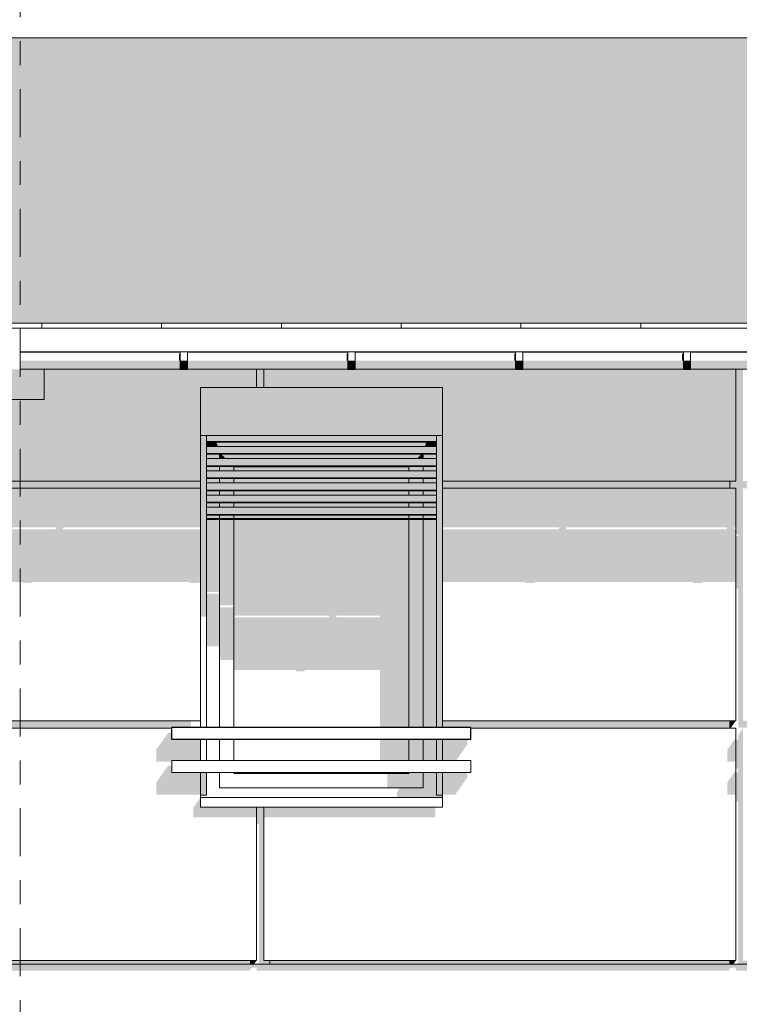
# Model space of a CAD drawing. Header units: metres. Extents: x -4 to 112, y -27 to 26.
# Tile 101 of 167: x 42.75 to 45.75, y 3.18 to 7.29. Entities that reach past the tile are written whole.
import ezdxf
from ezdxf.enums import TextEntityAlignment as Align

# ---------------------------------------------------------------- set-up
doc = ezdxf.new("R2010")
doc.units = ezdxf.units.M
doc.header["$MEASUREMENT"] = 0
doc.linetypes.add('Raster', pattern=[0.4, 0.2, -0.1, 0, -0.1])
for name, color, linetype in [('10 Wand außen', 7, 'Continuous'), ('20 Träger', 7, 'Continuous'), ('30 Dachaufbau', 7, 'Continuous'), ('30 Dachentwässerung', 7, 'Continuous'), ('40 Absturzsicherung', 7, 'Continuous'), ('50 Sanitäreinrichtung', 7, 'Continuous'), ('90 Achsraster', 7, 'Continuous'), ('94 Genehmigungsplanung Bemaßung', 7, 'Continuous')]:
    doc.layers.add(name, color=color, linetype=linetype)
doc.styles.add('ERSTELLTER_STIL_1', font='arial.ttf')
doc.styles.add('ERSTELLTER_STIL_2', font='arial.ttf')
doc.dimstyles.new('ERSTELLTER_STIL__1', dxfattribs={"dimtxt": 0.25, "dimasz": 0.19, "dimexe": 0.18, "dimexo": 0.1, "dimgap": 0, "dimtad": 1, "dimtih": 1, "dimtoh": 1, "dimzin": 0, "dimdsep": 46, "dimtxsty": 'ERSTELLTER_STIL_2', "dimblk": 'ARROWHEAD_6', "dimblk1": 'ARROWHEAD_6', "dimblk2": 'ARROWHEAD_6', "dimcen": 0.09, "dimclrd": 7, "dimclre": 7, "dimclrt": 7, "dimazin": 0, "dimtfac": 1, "dimtdec": 4, "dimtmove": 0, "dimatfit": 3, "dimfxl": 1, "dimtolj": 1, "dimtzin": 0, "dimarcsym": 0})

# ---------------------------------------------------------------- blocks, each defined once
blk = doc.blocks.new('*X3', base_point=(27236.1321, 0))
at = {"layer": '30 Dachaufbau', "linetype": 'Continuous', "lineweight": 0, "true_color": 0x000000}
blk.add_hatch(color=18, dxfattribs=at).paths.add_polyline_path([(22.8511, 7.2143), (16.8411, 7.2143), (16.8411, 6.0233), (58.6225, 6.0233), (58.6225, 7.2143), (37.6511, 7.2143), (37.6511, 7.0042), (22.8511, 7.0042)])
blk = doc.blocks.new('*X4', base_point=(27236.1321, 0))
at = {"layer": '30 Dachaufbau', "color": 7, "linetype": 'Continuous', "lineweight": 13}
for p, q in [((42.8411, 6.0035), (42.8411, 6.0233)), ((42.8411, 6.0035), (42.8411, 6.0233)), ((43.3411, 6.0035), (43.3411, 6.0233)), ((43.3411, 6.0035), (43.3411, 6.0233)), ((43.8411, 6.0035), (43.8411, 6.0233)), ((43.8411, 6.0035), (43.8411, 6.0233)), ((44.3411, 6.0035), (44.3411, 6.0233)), ((44.3411, 6.0035), (44.3411, 6.0233)), ((44.8411, 6.0035), (44.8411, 6.0233)), ((44.8411, 6.0035), (44.8411, 6.0233)), ((45.3411, 6.0035), (45.3411, 6.0233)), ((45.3411, 6.0035), (45.3411, 6.0233))]:
    blk.add_line(p, q, dxfattribs=at)
blk = doc.blocks.new('Standard-Rastermarker[8]_1', base_point=(42.7515, 10))
at = {"layer": '90 Achsraster', "color": 14, "linetype": 'Raster', "lineweight": 18, "true_color": 0xa80000}
blk.add_line((42.7515, 9), (42.7515, -1), dxfattribs=at)
at = {"layer": '90 Achsraster', "color": 14, "lineweight": 18, "true_color": 0xa80000, "style": 'ERSTELLTER_STIL_1'}
for tag, p in [('AC_MarkerText_1_0', (42.7515, 10.5)), ('AC_MarkerText_1_1', (42.7515, -2.2))]:
    blk.add_attdef(tag, text='', height=0.3, rotation=360, dxfattribs=at).set_placement(p, align=Align.TOP_CENTER)
blk = doc.blocks.new('*D38', base_point=(27236.1321, 0))
at = {"layer": '94 Genehmigungsplanung Bemaßung', "color": 7, "linetype": 'Continuous', "lineweight": 13}
for p, q in [((17.3411, 9.2531), (17.3411, 9.6281)), ((58.1625, 9.2531), (58.1625, 9.6281)), ((17.4411, 9.5406), (17.2411, 9.3406)), ((58.0625, 9.3406), (58.2625, 9.5406)), ((17.1911, 9.4406), (17.3411, 9.4406)), ((17.3411, 9.4406), (58.1625, 9.4406)), ((58.1625, 9.4406), (58.3125, 9.4406))]:
    blk.add_line(p, q, dxfattribs=at)
at = {"layer": '94 Genehmigungsplanung Bemaßung', "color": 7, "lineweight": 13, "insert": (37.3228, 9.4906), "char_height": 0.25, "attachment_point": 7, "style": 'ERSTELLTER_STIL_2'}
blk.add_mtext('\\A1;{\\pql;\\fArial|b0|i0|c0|p0;\\W1.000000;40,82}', dxfattribs=at)
blk = doc.blocks.new('ARROWHEAD_6')
at = {"color": 0, "linetype": 'Continuous', "lineweight": 0}
for p, q in [((-0.5, -0.5), (0.5, 0.5)), ((0, 0), (-1, 0))]:
    blk.add_line(p, q, dxfattribs=at)

msp = doc.modelspace()

# ---------------------------------------------------------------- hatches: boundary and pattern name
at = {"layer": '10 Wand außen', "linetype": 'Continuous', "lineweight": 0, "true_color": 0x000000}
for points in [[(43.508, 5.755), (43.503, 5.755), (43.503, 5.555), (43.508, 5.555)], [(43.7675, 5.755), (43.508, 5.755), (43.508, 5.555), (44.508, 5.555), (44.508, 5.755)], [(44.508, 5.555), (44.513, 5.555), (44.513, 5.755), (44.508, 5.755)], [(43.503, 5.555), (43.503, 4.7993), (43.528, 4.7993), (43.528, 5.019), (43.5267, 5.019), (43.528, 5.0257), (43.528, 5.555)], [(43.528, 5.5529), (44.488, 5.5529), (44.488, 5.555), (43.528, 5.555)], [(43.528, 5.5529), (43.528, 5.5429), (44.488, 5.5429), (44.488, 5.5529)], [(44.488, 4.3365), (44.513, 4.3365), (44.513, 5.555), (44.488, 5.555)], [(44.488, 5.5429), (43.528, 5.5429), (43.528, 5.5303), (44.488, 5.5303)], [(43.528, 5.5303), (43.528, 5.5277), (44.488, 5.5277), (44.488, 5.5303)], [(43.528, 5.5095), (43.5757, 5.5095), (43.5703, 5.5277), (43.528, 5.5277)], [(43.528, 5.5095), (43.528, 5.5021), (44.488, 5.5021), (44.488, 5.5095)], [(44.4456, 5.5277), (43.5703, 5.5277), (43.5757, 5.5095), (44.4402, 5.5095)], [(44.4456, 5.5277), (44.4402, 5.5095), (44.488, 5.5095), (44.488, 5.5277)], [(43.528, 5.5021), (43.528, 5.4921), (44.488, 5.4921), (44.488, 5.5021)], [(43.528, 5.4795), (44.488, 5.4795), (44.488, 5.4921), (43.528, 5.4921)], [(43.528, 5.4795), (43.528, 5.4769), (44.488, 5.4769), (44.488, 5.4795)], [(43.528, 5.4769), (43.528, 5.4587), (43.583, 5.4587), (43.583, 5.4769)], [(43.583, 5.4587), (43.6092, 5.4587), (43.5911, 5.4769), (43.583, 5.4769)], [(43.5911, 5.4769), (43.6092, 5.4587), (44.4067, 5.4587), (44.4249, 5.4769)], [(44.4249, 5.4769), (44.4067, 5.4587), (44.433, 5.4587), (44.433, 5.4769)], [(44.488, 5.4769), (44.433, 5.4769), (44.433, 5.4587), (44.488, 5.4587)], [(43.528, 5.4587), (43.528, 5.4513), (44.488, 5.4513), (44.488, 5.4587)], [(43.528, 5.4513), (43.528, 5.4413), (44.488, 5.4413), (44.488, 5.4513)], [(44.488, 5.4413), (43.528, 5.4413), (43.528, 5.4287), (44.488, 5.4287)], [(43.528, 5.4287), (43.528, 5.4262), (44.488, 5.4262), (44.488, 5.4287)], [(43.528, 5.408), (43.583, 5.408), (43.583, 5.4262), (43.528, 5.4262)], [(43.583, 5.408), (43.643, 5.408), (43.643, 5.425), (43.6418, 5.4262), (43.583, 5.4262)], [(43.6418, 5.4262), (43.643, 5.425), (44.373, 5.425), (44.3741, 5.4262)], [(44.373, 5.425), (43.643, 5.425), (43.643, 5.408), (44.373, 5.408)], [(44.373, 5.408), (44.433, 5.408), (44.433, 5.4262), (44.3741, 5.4262), (44.373, 5.425)], [(44.488, 5.4262), (44.433, 5.4262), (44.433, 5.408), (44.488, 5.408)], [(43.528, 5.408), (43.528, 5.4006), (44.488, 5.4006), (44.488, 5.408)], [(43.528, 5.4006), (43.528, 5.3906), (44.488, 5.3906), (44.488, 5.4006)], [(44.488, 5.3906), (43.528, 5.3906), (43.528, 5.378), (44.488, 5.378)], [(43.528, 5.378), (43.528, 5.3754), (44.488, 5.3754), (44.488, 5.378)], [(43.528, 5.3572), (43.583, 5.3572), (43.583, 5.3754), (43.528, 5.3754)], [(43.528, 5.3572), (43.528, 5.3498), (44.488, 5.3498), (44.488, 5.3572)], [(43.528, 5.3498), (43.528, 5.3398), (44.488, 5.3398), (44.488, 5.3498)], [(43.528, 5.3272), (44.488, 5.3272), (44.488, 5.3398), (43.528, 5.3398)], [(43.583, 5.3572), (43.643, 5.3572), (43.643, 5.3754), (43.583, 5.3754)], [(43.643, 5.3572), (44.373, 5.3572), (44.373, 5.3754), (43.643, 5.3754)], [(44.373, 5.3754), (44.373, 5.3572), (44.433, 5.3572), (44.433, 5.3754)], [(44.488, 5.3754), (44.433, 5.3754), (44.433, 5.3572), (44.488, 5.3572)], [(43.528, 5.3272), (43.528, 5.3246), (44.488, 5.3246), (44.488, 5.3272)], [(43.528, 5.3246), (43.528, 5.3064), (43.583, 5.3064), (43.583, 5.3246)], [(43.528, 5.3064), (43.528, 5.299), (44.488, 5.299), (44.488, 5.3064)], [(43.528, 5.299), (43.528, 5.289), (44.488, 5.289), (44.488, 5.299)], [(43.583, 5.3246), (43.583, 5.3064), (43.643, 5.3064), (43.643, 5.3246)], [(43.643, 5.3246), (43.643, 5.3064), (44.373, 5.3064), (44.373, 5.3246)], [(44.373, 5.3064), (44.433, 5.3064), (44.433, 5.3246), (44.373, 5.3246)], [(44.433, 5.3064), (44.488, 5.3064), (44.488, 5.3246), (44.433, 5.3246)], [(43.528, 5.2764), (44.488, 5.2764), (44.488, 5.289), (43.528, 5.289)], [(43.528, 5.2764), (43.528, 5.2739), (44.488, 5.2739), (44.488, 5.2764)], [(43.528, 5.2557), (43.583, 5.2557), (43.583, 5.2739), (43.528, 5.2739)], [(43.583, 5.2557), (43.643, 5.2557), (43.643, 5.2739), (43.583, 5.2739)], [(43.643, 5.2557), (44.373, 5.2557), (44.373, 5.2739), (43.643, 5.2739)], [(44.373, 5.2557), (44.433, 5.2557), (44.433, 5.2739), (44.373, 5.2739)], [(44.433, 5.2557), (44.488, 5.2557), (44.488, 5.2739), (44.433, 5.2739)], [(43.528, 5.2557), (43.528, 5.2483), (44.488, 5.2483), (44.488, 5.2557)], [(43.528, 5.2483), (43.528, 5.2383), (44.488, 5.2383), (44.488, 5.2483)], [(44.488, 5.2383), (43.528, 5.2383), (43.528, 5.2257), (44.488, 5.2257)], [(43.528, 5.2257), (43.528, 5.2231), (44.488, 5.2231), (44.488, 5.2257)], [(43.583, 5.2231), (43.528, 5.2231), (43.528, 5.2095), (43.583, 5.2095)], [(43.643, 5.2231), (43.583, 5.2231), (43.583, 5.2095), (43.643, 5.2095)], [(43.643, 5.2095), (44.373, 5.2095), (44.373, 5.2231), (43.643, 5.2231)], [(44.373, 5.2231), (44.373, 5.2095), (44.433, 5.2095), (44.433, 5.2231)], [(44.433, 5.2095), (44.488, 5.2095), (44.488, 5.2231), (44.433, 5.2231)], [(43.528, 5.2095), (43.528, 5.2065), (44.488, 5.2065), (44.488, 5.2095)], [(43.528, 5.2065), (43.528, 5.205), (44.488, 5.205), (44.488, 5.2065)], [(43.583, 5.205), (43.528, 5.205), (43.528, 4.9029), (43.583, 4.9029)], [(43.583, 4.8464), (43.643, 4.8464), (43.643, 5.205), (43.583, 5.205)], [(44.373, 4.3365), (44.433, 4.3365), (44.433, 5.205), (44.373, 5.205)], [(44.488, 5.205), (44.433, 5.205), (44.433, 4.3365), (44.488, 4.3365)], [(43.583, 4.8953), (43.528, 4.8953), (43.528, 4.6755), (43.583, 4.6755)], [(43.643, 4.8387), (43.583, 4.8387), (43.583, 4.619), (43.643, 4.619)], [(44.373, 4.2865), (44.253, 4.2865), (44.253, 4.1998), (44.373, 4.1998)], [(44.373, 4.2865), (44.373, 4.1998), (44.433, 4.1998), (44.433, 4.2865)], [(44.433, 4.2865), (44.433, 4.1998), (44.488, 4.1998), (44.488, 4.2865)], [(44.488, 4.2865), (44.488, 4.1998), (44.513, 4.1998), (44.513, 4.2865)], [(43.503, 4.055), (43.528, 4.055), (43.528, 4.1498), (43.503, 4.1498)], [(44.253, 4.145), (44.373, 4.145), (44.373, 4.1498), (44.253, 4.1498)], [(44.433, 4.1498), (44.373, 4.1498), (44.373, 4.145), (44.433, 4.085)], [(44.433, 4.1498), (44.433, 4.085), (44.473, 4.045), (44.513, 4.045), (44.513, 4.055), (44.488, 4.055), (44.488, 4.1498)], [(44.513, 4.1498), (44.488, 4.1498), (44.488, 4.055), (44.513, 4.055)], [(44.373, 4.145), (44.283, 4.145), (44.283, 4.085), (44.433, 4.085)], [(43.5442, 4.0462), (43.543, 4.045), (44.473, 4.045), (44.433, 4.085), (44.3362, 4.085), (44.323, 4.0663), (44.323, 4.0462)], [(43.503, 4.045), (43.543, 4.045), (43.5442, 4.0462), (43.503, 4.0462)], [(58.1625, 3.35), (37.8011, 3.35), (37.8011, 3.3226), (39.7075, 3.3226), (39.7169, 3.3359), (39.7375, 3.3359), (39.7375, 3.3226), (41.7075, 3.3226), (41.7169, 3.3359), (41.7375, 3.3359), (41.7375, 3.3226), (43.7075, 3.3226), (43.7169, 3.3359), (43.7375, 3.3359), (43.7375, 3.3226), (45.7075, 3.3226), (45.7169, 3.3359), (45.7375, 3.3359), (45.7375, 3.3226), (47.7075, 3.3226), (47.7169, 3.3359), (47.7375, 3.3359), (47.7375, 3.3226), (48.6795, 3.3226), (48.6781, 3.3205), (48.6932, 3.3205), (48.6932, 3.3412), (48.6944, 3.344), (48.6972, 3.3452), (48.7142, 3.3452), (48.7171, 3.344), (48.7182, 3.3412), (48.7182, 3.3242), (48.7182, 3.3226), (49.4969, 3.3226), (49.4955, 3.3205), (49.5106, 3.3205), (49.5106, 3.3412), (49.5118, 3.344), (49.5146, 3.3452), (49.5316, 3.3452), (49.5344, 3.344), (49.5356, 3.3412), (49.5356, 3.3242), (49.5356, 3.3226), (49.7075, 3.3226), (49.7169, 3.3359), (49.7375, 3.3359), (49.7375, 3.3226), (50.3195, 3.3226), (50.3181, 3.3205), (50.3332, 3.3205), (50.3332, 3.3412), (50.3344, 3.344), (50.3372, 3.3452), (50.3542, 3.3452), (50.357, 3.344), (50.3582, 3.3412), (50.3582, 3.3242), (50.3582, 3.3226), (51.1424, 3.3226), (51.141, 3.3205), (51.1561, 3.3205), (51.1561, 3.3412), (51.1573, 3.344), (51.1601, 3.3452), (51.1771, 3.3452), (51.1799, 3.344), (51.1811, 3.3412), (51.1811, 3.3242), (51.1811, 3.3226), (51.7075, 3.3226), (51.7169, 3.3359), (51.7375, 3.3359), (51.7375, 3.3226), (51.9653, 3.3226), (51.9639, 3.3205), (51.979, 3.3205), (51.979, 3.3412), (51.9802, 3.344), (51.983, 3.3452), (52, 3.3452), (52.0028, 3.344), (52.004, 3.3412), (52.004, 3.3242), (52.004, 3.3226), (52.7887, 3.3226), (52.7873, 3.3205), (52.8023, 3.3205), (52.8023, 3.3412), (52.8035, 3.344), (52.8063, 3.3452), (52.8233, 3.3452), (52.8262, 3.344), (52.8273, 3.3412), (52.8273, 3.3242), (52.8273, 3.3226), (53.6122, 3.3226), (53.6108, 3.3205), (53.6258, 3.3205), (53.6259, 3.3412), (53.6271, 3.344), (53.6299, 3.3452), (53.6469, 3.3452), (53.6497, 3.344), (53.6509, 3.3412), (53.6509, 3.3242), (53.6509, 3.3226), (53.7075, 3.3226), (53.7169, 3.3359), (53.7375, 3.3359), (53.7375, 3.3226), (54.4366, 3.3226), (54.4352, 3.3205), (54.4503, 3.3205), (54.4503, 3.3412), (54.4515, 3.344), (54.4543, 3.3452), (54.4713, 3.3452), (54.4741, 3.344), (54.4753, 3.3412), (54.4753, 3.3242), (54.4753, 3.3226), (55.2566, 3.3226), (55.2552, 3.3205), (55.2702, 3.3205), (55.2703, 3.3412), (55.2714, 3.344), (55.2743, 3.3452), (55.2913, 3.3452), (55.2941, 3.344), (55.2953, 3.3412), (55.2953, 3.3242), (55.2953, 3.3226), (55.7075, 3.3226), (55.7169, 3.3359), (55.7375, 3.3359), (55.7375, 3.3226), (56.0829, 3.3226), (56.0815, 3.3205), (56.0965, 3.3205), (56.0966, 3.3412), (56.0977, 3.344), (56.1006, 3.3452), (56.1176, 3.3452), (56.1204, 3.344), (56.1216, 3.3412), (56.1216, 3.3242), (56.1216, 3.3226), (56.9071, 3.3226), (56.9057, 3.3205), (56.9207, 3.3205), (56.9208, 3.3412), (56.9219, 3.344), (56.9248, 3.3452), (56.9418, 3.3452), (56.9446, 3.344), (56.9458, 3.3412), (56.9458, 3.3242), (56.9458, 3.3226), (57.7075, 3.3226), (57.7169, 3.3359), (57.7375, 3.3359), (57.7375, 3.3358), (57.736, 3.3358), (57.7332, 3.3347), (57.7235, 3.3205), (57.7386, 3.3205), (57.7386, 3.3412), (57.7398, 3.344), (57.7426, 3.3452), (57.7596, 3.3452), (57.7624, 3.344), (57.7636, 3.3412), (57.7636, 3.3242), (57.7636, 3.3226), (58.1625, 3.3226)]]:
    msp.add_hatch(color=18, dxfattribs=at).paths.add_polyline_path(points)
h = msp.add_hatch(color=18, dxfattribs=at)
h.paths.add_polyline_path([(44.373, 5.205), (43.643, 5.205), (43.643, 4.8039), (44.0407, 4.8039), (44.0392, 4.7963), (43.643, 4.7963), (43.643, 4.5765), (43.9005, 4.5765), (43.9026, 4.5716), (43.9326, 4.5716), (43.9444, 4.5765), (44.253, 4.5765), (44.253, 4.3365), (44.373, 4.3365)])
h.paths.add_polyline_path([(44.253, 4.7963), (44.0692, 4.7963), (44.0707, 4.8039), (44.253, 4.8039)], flags=0)
at = {"layer": '20 Träger', "linetype": 'Continuous', "lineweight": 0, "true_color": 0x000000}
for points in [[(42.7488, 5.9044), (42.7488, 5.9024), (42.8511, 5.9024), (42.8511, 5.9044)], [(42.6511, 5.7056), (42.8511, 5.7056), (42.8511, 5.8324), (42.7488, 5.8324), (42.7488, 5.8304), (42.7188, 5.8304), (42.7188, 5.8324), (42.6511, 5.8324)]]:
    msp.add_hatch(color=18, dxfattribs=at).paths.add_polyline_path(points)
at = {"layer": '30 Dachentwässerung', "linetype": 'Continuous', "lineweight": 0, "true_color": 0x000000}
for points in [[(43.4188, 5.8965), (43.4133, 5.8965), (43.4133, 5.8674), (43.4188, 5.8674)], [(44.1133, 5.8965), (44.1133, 5.8674), (44.1188, 5.8674), (44.1188, 5.8965)], [(44.8188, 5.8965), (44.8133, 5.8965), (44.8133, 5.8674), (44.8188, 5.8674)], [(45.5188, 5.8965), (45.5133, 5.8965), (45.5133, 5.8674), (45.5188, 5.8674)], [(42.7488, 5.8674), (42.7488, 5.8418), (43.4188, 5.8418), (43.4188, 5.8674)], [(42.7488, 5.8418), (42.7488, 5.8324), (43.4188, 5.8324), (43.4188, 5.8418)], [(43.4188, 5.8403), (43.4488, 5.8403), (43.4488, 5.8674), (43.4188, 5.8674)], [(43.4188, 5.8304), (43.4488, 5.8304), (43.4488, 5.8403), (43.4188, 5.8403)], [(43.4488, 5.8674), (43.4488, 5.8418), (44.1188, 5.8418), (44.1188, 5.8674)], [(44.1188, 5.8418), (43.4488, 5.8418), (43.4488, 5.8324), (44.1188, 5.8324)], [(44.1188, 5.8403), (44.1488, 5.8403), (44.1488, 5.8674), (44.1188, 5.8674)], [(44.1188, 5.8304), (44.1488, 5.8304), (44.1488, 5.8403), (44.1188, 5.8403)], [(44.1488, 5.8418), (44.8188, 5.8418), (44.8188, 5.8674), (44.1488, 5.8674)], [(44.1488, 5.8324), (44.8188, 5.8324), (44.8188, 5.8418), (44.1488, 5.8418)], [(44.8188, 5.8403), (44.8488, 5.8403), (44.8488, 5.8674), (44.8188, 5.8674)], [(44.8188, 5.8304), (44.8488, 5.8304), (44.8488, 5.8403), (44.8188, 5.8403)], [(45.5188, 5.8674), (44.8488, 5.8674), (44.8488, 5.8418), (45.5188, 5.8418)], [(44.8488, 5.8418), (44.8488, 5.8324), (45.5188, 5.8324), (45.5188, 5.8418)], [(45.5188, 5.8403), (45.5488, 5.8403), (45.5488, 5.8674), (45.5188, 5.8674)], [(45.5188, 5.8304), (45.5488, 5.8304), (45.5488, 5.8403), (45.5188, 5.8403)], [(45.5488, 5.8418), (46.2188, 5.8418), (46.2188, 5.8674), (45.5488, 5.8674)], [(46.2188, 5.8418), (45.5488, 5.8418), (45.5488, 5.8324), (46.2188, 5.8324)]]:
    msp.add_hatch(color=18, dxfattribs=at).paths.add_polyline_path(points)
at = {"layer": '50 Sanitäreinrichtung', "linetype": 'Continuous', "lineweight": 0, "true_color": 0x000000}
for points in [[(42.8511, 5.9044), (42.8511, 5.9024), (43.4188, 5.9024), (43.4188, 5.9044)], [(43.7375, 5.9044), (43.4488, 5.9044), (43.4488, 5.9024), (43.7375, 5.9024)], [(43.7375, 5.9044), (43.7375, 5.9024), (43.7675, 5.9024), (43.7675, 5.9044)], [(44.1188, 5.9044), (43.7675, 5.9044), (43.7675, 5.9024), (44.1188, 5.9024)], [(44.8188, 5.9044), (44.1488, 5.9044), (44.1488, 5.9024), (44.8188, 5.9024)], [(45.5188, 5.9044), (44.8488, 5.9044), (44.8488, 5.9024), (45.5188, 5.9024)], [(45.7375, 5.9044), (45.5488, 5.9044), (45.5488, 5.9024), (45.7375, 5.9024)], [(45.7375, 5.9044), (45.7375, 5.9024), (45.7675, 5.9024), (45.7675, 5.9044)], [(42.0188, 5.8324), (41.7675, 5.8324), (41.7675, 5.755), (42.1261, 5.755), (42.1261, 5.365), (43.503, 5.365), (43.503, 5.755), (43.7375, 5.755), (43.7375, 5.8324), (43.4488, 5.8324), (43.4488, 5.8304), (43.4188, 5.8304), (43.4188, 5.8324), (42.8511, 5.8324), (42.8511, 5.7056), (42.6511, 5.7056), (42.6511, 5.8324), (42.0488, 5.8324), (42.0488, 5.8304), (42.0188, 5.8304)], [(43.7375, 5.755), (43.7675, 5.755), (43.7675, 5.8324), (43.7375, 5.8324)], [(43.7675, 5.8324), (43.7675, 5.755), (44.513, 5.755), (44.513, 5.365), (45.7375, 5.365), (45.7375, 5.8324), (45.5488, 5.8324), (45.5488, 5.8304), (45.5188, 5.8304), (45.5188, 5.8324), (44.8488, 5.8324), (44.8488, 5.8304), (44.8188, 5.8304), (44.8188, 5.8324), (44.1488, 5.8324), (44.1488, 5.8304), (44.1188, 5.8304), (44.1188, 5.8324)], [(45.7125, 5.335), (45.7375, 5.335), (45.7375, 5.1433), (45.7475, 5.1433), (45.7475, 5.1357), (45.7375, 5.1357), (45.7375, 4.916), (45.7475, 4.916), (45.7475, 4.3367), (45.7925, 4.3367), (45.7925, 4.365), (45.7675, 4.365), (45.7675, 5.335), (45.7925, 5.335), (45.7925, 5.365), (45.7675, 5.365), (45.7675, 5.8324), (45.7375, 5.8324), (45.7375, 5.365), (45.7125, 5.365)], [(43.503, 5.365), (42.1261, 5.365), (42.1261, 5.335), (43.503, 5.335)], [(44.513, 5.335), (45.7125, 5.335), (45.7125, 5.365), (44.513, 5.365)], [(42.1261, 4.3365), (42.2451, 4.3365), (42.2451, 4.335), (43.384, 4.335), (43.384, 4.3365), (43.4635, 4.3365), (43.4635, 4.365), (42.1261, 4.365)], [(45.7125, 4.365), (44.513, 4.365), (44.513, 4.3365), (44.632, 4.3365), (44.632, 4.335), (45.7125, 4.335)], [(45.7125, 4.365), (45.7125, 4.3367), (45.7175, 4.3367), (45.7375, 4.365)], [(43.3187, 4.1942), (43.384, 4.1942), (43.384, 4.1998), (43.503, 4.1998), (43.503, 4.2865), (43.384, 4.2865), (43.384, 4.3149), (43.3687, 4.3149), (43.3187, 4.2442)], [(45.7475, 4.1499), (45.7375, 4.1499), (45.7375, 4.0291), (45.7475, 4.0291), (45.7475, 3.35), (45.7925, 3.35), (45.7925, 3.365), (45.7675, 3.365), (45.7675, 4.1498), (45.7671, 4.1498), (45.7671, 4.1998), (45.7675, 4.1998), (45.7675, 4.2865), (45.7671, 4.2865), (45.7671, 4.3344), (45.7475, 4.3067), (45.7475, 4.2866), (45.7375, 4.2866), (45.7375, 4.1659), (45.7475, 4.1659)], [(44.513, 4.1998), (44.5706, 4.1998), (44.6167, 4.2649), (44.6167, 4.2865), (44.513, 4.2865)], [(45.7375, 4.2947), (45.7018, 4.2442), (45.7018, 4.1942), (45.7375, 4.1942)], [(43.3687, 4.1781), (43.3187, 4.1074), (43.3187, 4.0574), (43.503, 4.0574), (43.503, 4.1498), (43.384, 4.1498), (43.384, 4.1781)], [(44.513, 4.1498), (44.513, 4.0574), (44.5667, 4.0574), (44.6167, 4.1281), (44.6167, 4.1498)], [(45.7375, 4.1579), (45.7018, 4.1074), (45.7018, 4.0574), (45.7375, 4.0574)], [(43.473, 3.9626), (43.7375, 3.9626), (43.7375, 4.005), (43.503, 4.005), (43.503, 4.045), (43.473, 4.0026)], [(43.7675, 4.005), (43.7375, 4.005), (43.7375, 3.9343), (43.7475, 3.9343), (43.7475, 3.35), (43.7925, 3.35), (43.7925, 3.365), (43.7675, 3.365)], [(43.7675, 4.005), (43.7675, 3.9626), (44.483, 3.9626), (44.483, 4.0026), (44.4847, 4.005)], [(43.7125, 3.365), (41.7925, 3.365), (41.7925, 3.35), (43.7125, 3.35)], [(43.7125, 3.35), (43.7269, 3.35), (43.7375, 3.365), (43.7125, 3.365)], [(43.7925, 3.365), (43.7925, 3.35), (45.7125, 3.35), (45.7125, 3.365)], [(45.7125, 3.35), (45.7269, 3.35), (45.7375, 3.365), (45.7125, 3.365)]]:
    msp.add_hatch(color=18, dxfattribs=at).paths.add_polyline_path(points)
h = msp.add_hatch(color=18, dxfattribs=at)
h.paths.add_polyline_path([(43.503, 5.335), (42.1261, 5.335), (42.1261, 5.1716), (42.1439, 5.1716), (42.1456, 5.164), (42.1261, 5.164), (42.1261, 4.9442), (42.7605, 4.9442), (42.7626, 4.9393), (42.7926, 4.9393), (42.8044, 4.9442), (43.4605, 4.9442), (43.4626, 4.9393), (43.4926, 4.9393), (43.503, 4.9437), (43.503, 5.164), (42.9292, 5.164), (42.9307, 5.1716), (43.503, 5.1716)])
h.paths.add_polyline_path([(42.8992, 5.164), (42.4681, 5.164), (42.4735, 5.1716), (42.9007, 5.1716)], flags=0)
h = msp.add_hatch(color=18, dxfattribs=at)
h.paths.add_polyline_path([(44.513, 4.9442), (44.8605, 4.9442), (44.8626, 4.9393), (44.8926, 4.9393), (44.9044, 4.9442), (45.5605, 4.9442), (45.5626, 4.9393), (45.5926, 4.9393), (45.6044, 4.9442), (45.7375, 4.9442), (45.7375, 5.164), (45.7292, 5.164), (45.7307, 5.1716), (45.7375, 5.1716), (45.7375, 5.335), (44.513, 5.335), (44.513, 5.1716), (45.0007, 5.1716), (44.9992, 5.164), (44.513, 5.164)])
h.paths.add_polyline_path([(45.6992, 5.164), (45.0292, 5.164), (45.0307, 5.1716), (45.7007, 5.1716)], flags=0)

# ---------------------------------------------------------------- linework, layer by layer
at = {"layer": '10 Wand außen', "color": 7, "linetype": 'Continuous', "lineweight": 13}
for p, q in [((43.508, 5.555), (43.503, 5.555)), ((44.508, 5.555), (43.508, 5.555)), ((43.528, 5.5416), (43.528, 5.555)), ((44.488, 5.5416), (44.488, 5.555)), ((44.513, 5.555), (44.508, 5.555)), ((43.528, 5.5416), (43.528, 5.5303)), ((43.528, 5.5303), (43.528, 5.5277)), ((43.528, 5.5303), (44.488, 5.5303)), ((43.528, 5.4908), (43.528, 5.5277)), ((43.528, 5.5277), (44.488, 5.5277)), ((43.528, 5.5095), (44.488, 5.5095)), ((44.488, 5.5416), (44.488, 5.5303)), ((44.488, 5.5303), (44.488, 5.5277)), ((44.488, 5.4908), (44.488, 5.5277)), ((43.528, 5.4908), (43.528, 5.4795)), ((43.528, 5.4795), (43.528, 5.4769)), ((43.528, 5.4795), (44.488, 5.4795)), ((43.528, 5.4401), (43.528, 5.4769)), ((43.528, 5.4769), (44.488, 5.4769)), ((44.488, 5.4908), (44.488, 5.4795)), ((44.488, 5.4795), (44.488, 5.4769)), ((44.488, 5.4401), (44.488, 5.4769)), ((43.528, 5.4587), (44.488, 5.4587)), ((43.528, 5.4401), (43.528, 5.4287)), ((43.528, 5.4287), (43.528, 5.4262)), ((43.528, 5.4287), (44.488, 5.4287)), ((43.528, 5.3893), (43.528, 5.4262)), ((43.528, 5.4262), (44.488, 5.4262)), ((44.488, 5.4401), (44.488, 5.4287)), ((44.488, 5.4287), (44.488, 5.4262)), ((44.488, 5.3893), (44.488, 5.4262)), ((43.528, 5.408), (44.488, 5.408)), ((43.528, 5.3893), (43.528, 5.378)), ((44.488, 5.3893), (44.488, 5.378)), ((43.528, 5.378), (43.528, 5.3754)), ((43.528, 5.378), (44.488, 5.378)), ((43.528, 5.3385), (43.528, 5.3754)), ((43.528, 5.3754), (44.488, 5.3754)), ((43.528, 5.3572), (44.488, 5.3572)), ((44.488, 5.378), (44.488, 5.3754)), ((44.488, 5.3385), (44.488, 5.3754)), ((43.528, 5.3385), (43.528, 5.3272)), ((43.528, 5.3272), (43.528, 5.3246)), ((43.528, 5.3272), (44.488, 5.3272)), ((43.528, 5.2878), (43.528, 5.3246)), ((43.528, 5.3246), (44.488, 5.3246)), ((43.528, 5.3064), (44.488, 5.3064)), ((44.488, 5.3385), (44.488, 5.3272)), ((44.488, 5.3272), (44.488, 5.3246)), ((44.488, 5.2878), (44.488, 5.3246)), ((43.528, 5.2878), (43.528, 5.2764)), ((43.528, 5.2764), (43.528, 5.2739)), ((43.528, 5.2764), (44.488, 5.2764)), ((43.528, 5.237), (43.528, 5.2739)), ((43.528, 5.2739), (44.488, 5.2739)), ((44.488, 5.2878), (44.488, 5.2764)), ((44.488, 5.2764), (44.488, 5.2739)), ((44.488, 5.237), (44.488, 5.2739)), ((43.528, 5.2557), (44.488, 5.2557)), ((43.528, 5.237), (43.528, 5.2257)), ((43.528, 5.2257), (43.528, 5.2231)), ((43.528, 5.2257), (44.488, 5.2257)), ((43.528, 5.2095), (43.528, 5.2231)), ((43.528, 5.2231), (44.488, 5.2231)), ((44.488, 5.237), (44.488, 5.2257)), ((44.488, 5.2257), (44.488, 5.2231)), ((44.488, 5.2095), (44.488, 5.2231)), ((43.528, 5.2095), (43.528, 5.2065)), ((43.528, 5.2095), (44.488, 5.2095)), ((43.528, 5.2065), (43.528, 5.205)), ((43.528, 5.2065), (44.488, 5.2065)), ((43.528, 4.3365), (43.528, 5.205)), ((43.528, 5.205), (44.488, 5.205)), ((44.488, 5.2095), (44.488, 5.2065)), ((44.488, 5.2065), (44.488, 5.205)), ((44.488, 4.3365), (44.488, 5.205)), ((43.528, 4.1998), (43.528, 4.2865)), ((44.488, 4.1998), (44.488, 4.2865)), ((43.528, 4.055), (43.528, 4.1498)), ((44.488, 4.055), (44.488, 4.1498)), ((43.503, 4.055), (43.528, 4.055)), ((43.503, 4.045), (43.503, 4.005)), ((44.513, 4.045), (43.503, 4.045)), ((44.513, 4.055), (44.488, 4.055)), ((44.513, 4.045), (44.513, 4.005)), ((44.513, 4.005), (43.503, 4.005)), ((43.7125, 3.35), (41.7925, 3.35)), ((45.7125, 3.35), (43.7925, 3.35))]:
    msp.add_line(p, q, dxfattribs=at)
at = {"layer": '10 Wand außen', "color": 7, "linetype": 'Continuous', "lineweight": 18}
for p, q in [((43.583, 5.4769), (43.583, 5.4587)), ((44.433, 5.4587), (44.433, 5.4769)), ((43.583, 5.4262), (43.583, 5.408)), ((43.643, 5.408), (43.643, 5.425)), ((43.643, 5.425), (44.373, 5.425)), ((44.373, 5.408), (44.373, 5.425)), ((44.433, 5.408), (44.433, 5.4262)), ((43.583, 5.3754), (43.583, 5.3572)), ((43.643, 5.3572), (43.643, 5.3754)), ((44.373, 5.3572), (44.373, 5.3754)), ((44.433, 5.3572), (44.433, 5.3754)), ((43.583, 5.3246), (43.583, 5.3064)), ((43.643, 5.3064), (43.643, 5.3246)), ((44.373, 5.3064), (44.373, 5.3246)), ((44.433, 5.3064), (44.433, 5.3246)), ((43.583, 5.2739), (43.583, 5.2557)), ((43.643, 5.2557), (43.643, 5.2739)), ((44.373, 5.2557), (44.373, 5.2739)), ((44.433, 5.2557), (44.433, 5.2739)), ((43.583, 5.2231), (43.583, 5.2095)), ((43.643, 5.2095), (43.643, 5.2231)), ((44.373, 5.2095), (44.373, 5.2231)), ((44.433, 5.2095), (44.433, 5.2231)), ((43.583, 5.205), (43.583, 4.3365)), ((43.643, 4.3365), (43.643, 5.205)), ((44.373, 4.3365), (44.373, 5.205)), ((44.433, 4.3365), (44.433, 5.205)), ((43.583, 4.2865), (43.583, 4.1998)), ((43.643, 4.1998), (43.643, 4.2865)), ((44.373, 4.1998), (44.373, 4.2865)), ((44.433, 4.1998), (44.433, 4.2865)), ((43.583, 4.1498), (43.583, 4.085)), ((43.643, 4.145), (43.643, 4.1498)), ((44.373, 4.145), (44.373, 4.1498)), ((44.433, 4.085), (44.433, 4.1498)), ((43.643, 4.145), (44.373, 4.145)), ((43.583, 4.085), (44.008, 4.085)), ((44.008, 4.085), (44.433, 4.085))]:
    msp.add_line(p, q, dxfattribs=at)
at = {"layer": '20 Träger', "color": 7, "linetype": 'Continuous', "lineweight": 18}
for p, q in [((42.8511, 5.9024), (42.8511, 5.9044)), ((42.8511, 5.7056), (42.8511, 5.8324)), ((42.8511, 5.7056), (42.6511, 5.7056))]:
    msp.add_line(p, q, dxfattribs=at)
at = {"layer": '30 Dachaufbau', "color": 7, "linetype": 'Continuous', "lineweight": 13}
for p, q in [((58.6225, 7.2143), (37.6511, 7.2143)), ((16.8411, 6.0233), (58.6225, 6.0233)), ((58.6225, 6.0035), (16.8411, 6.0035)), ((43.4188, 5.9044), (42.7488, 5.9044)), ((44.1188, 5.9044), (43.4488, 5.9044)), ((44.8188, 5.9044), (44.1488, 5.9044)), ((45.5188, 5.9044), (44.8488, 5.9044)), ((46.2188, 5.9044), (45.5488, 5.9044))]:
    msp.add_line(p, q, dxfattribs=at)
at = {"layer": '30 Dachentwässerung', "color": 7, "linetype": 'Continuous', "lineweight": 13}
for p, q in [((43.4188, 5.9024), (42.7488, 5.9024)), ((43.4188, 5.8674), (43.4188, 5.9044)), ((43.4188, 5.9044), (43.4488, 5.9044)), ((43.4488, 5.8674), (43.4488, 5.9044)), ((44.1188, 5.9024), (43.4488, 5.9024)), ((44.1188, 5.8674), (44.1188, 5.9044)), ((44.1188, 5.9044), (44.1488, 5.9044)), ((44.1488, 5.8674), (44.1488, 5.9044)), ((44.8188, 5.9024), (44.1488, 5.9024)), ((44.8188, 5.8674), (44.8188, 5.9044)), ((44.8188, 5.9044), (44.8488, 5.9044)), ((44.8488, 5.8674), (44.8488, 5.9044)), ((45.5188, 5.9024), (44.8488, 5.9024)), ((45.5188, 5.8674), (45.5188, 5.9044)), ((45.5188, 5.9044), (45.5488, 5.9044)), ((45.5488, 5.8674), (45.5488, 5.9044)), ((46.2188, 5.9024), (45.5488, 5.9024)), ((43.4188, 5.8324), (42.7488, 5.8324)), ((43.4188, 5.8403), (43.4188, 5.8674)), ((43.4188, 5.8304), (43.4188, 5.8403)), ((43.4488, 5.8403), (43.4488, 5.8674)), ((43.4488, 5.8304), (43.4488, 5.8403)), ((44.1188, 5.8324), (43.4488, 5.8324)), ((44.1188, 5.8403), (44.1188, 5.8674)), ((44.1188, 5.8304), (44.1188, 5.8403)), ((44.1488, 5.8403), (44.1488, 5.8674)), ((44.1488, 5.8304), (44.1488, 5.8403)), ((44.8188, 5.8324), (44.1488, 5.8324)), ((44.8188, 5.8403), (44.8188, 5.8674)), ((44.8188, 5.8304), (44.8188, 5.8403)), ((44.8488, 5.8403), (44.8488, 5.8674)), ((44.8488, 5.8304), (44.8488, 5.8403)), ((45.5188, 5.8324), (44.8488, 5.8324)), ((45.5188, 5.8403), (45.5188, 5.8674)), ((45.5188, 5.8304), (45.5188, 5.8403)), ((45.5488, 5.8403), (45.5488, 5.8674)), ((45.5488, 5.8304), (45.5488, 5.8403)), ((46.2188, 5.8324), (45.5488, 5.8324)), ((43.4188, 5.8304), (43.4488, 5.8304)), ((44.1188, 5.8304), (44.1488, 5.8304)), ((44.8188, 5.8304), (44.8488, 5.8304)), ((45.5188, 5.8304), (45.5488, 5.8304))]:
    msp.add_line(p, q, dxfattribs=at)
at = {"layer": '40 Absturzsicherung', "color": 250, "linetype": 'Continuous', "lineweight": 25, "true_color": 0x191919}
for p, q in [((43.384, 4.2865), (43.384, 4.3365)), ((44.632, 4.3365), (43.384, 4.3365)), ((44.632, 4.2865), (44.632, 4.3365)), ((44.632, 4.2865), (43.384, 4.2865))]:
    msp.add_line(p, q, dxfattribs=at)
at = {"layer": '40 Absturzsicherung', "color": 7, "linetype": 'Continuous', "lineweight": 13}
for p, q in [((43.384, 4.1498), (43.384, 4.1998)), ((44.632, 4.1998), (43.384, 4.1998)), ((44.632, 4.1498), (44.632, 4.1998)), ((44.632, 4.1498), (43.384, 4.1498))]:
    msp.add_line(p, q, dxfattribs=at)
at = {"layer": '50 Sanitäreinrichtung', "color": 251, "linetype": 'Continuous', "lineweight": 18, "true_color": 0x5f5f5f}
for p, q in [((43.7375, 5.9024), (43.7375, 5.9044)), ((43.7675, 5.9024), (43.7675, 5.9044)), ((45.7375, 5.9024), (45.7375, 5.9044)), ((43.7375, 5.755), (43.7375, 5.8324)), ((43.7675, 5.755), (43.7675, 5.8324)), ((45.7375, 5.365), (45.7375, 5.8324)), ((43.7375, 5.755), (43.503, 5.755)), ((43.503, 5.755), (43.503, 5.365)), ((43.7675, 5.755), (43.7375, 5.755)), ((44.513, 5.755), (43.7675, 5.755)), ((44.513, 5.365), (44.513, 5.755)), ((43.503, 5.365), (42.1261, 5.365)), ((43.503, 5.365), (43.503, 5.335)), ((44.513, 5.335), (44.513, 5.365)), ((45.7375, 5.365), (44.513, 5.365)), ((45.7125, 5.335), (45.7125, 5.365)), ((43.503, 5.335), (42.1261, 5.335)), ((43.503, 5.335), (43.503, 4.365)), ((45.7375, 5.335), (44.513, 5.335)), ((44.513, 5.335), (44.513, 4.365)), ((45.7375, 4.365), (45.7375, 5.335)), ((43.503, 4.365), (42.1261, 4.365)), ((43.503, 4.365), (43.503, 4.3365)), ((44.513, 4.3365), (44.513, 4.365)), ((45.7375, 4.365), (44.513, 4.365)), ((45.7125, 4.335), (45.7125, 4.365)), ((43.384, 4.335), (42.2451, 4.335)), ((45.7375, 4.335), (44.632, 4.335)), ((45.7375, 3.365), (45.7375, 4.335)), ((43.503, 4.2865), (43.503, 4.1998)), ((44.513, 4.2865), (44.513, 4.1998)), ((43.503, 4.1498), (43.503, 4.045)), ((44.513, 4.1498), (44.513, 4.045)), ((43.7375, 3.365), (43.7375, 4.005)), ((43.7675, 3.365), (43.7675, 4.005)), ((43.7375, 3.365), (41.7675, 3.365)), ((43.7125, 3.35), (43.7125, 3.365)), ((43.7925, 3.35), (43.7125, 3.35)), ((45.7375, 3.365), (43.7675, 3.365)), ((43.7925, 3.35), (43.7925, 3.365)), ((45.7125, 3.35), (45.7125, 3.365)), ((45.7925, 3.35), (45.7125, 3.35))]:
    msp.add_line(p, q, dxfattribs=at)

# ---------------------------------------------------------------- block references
at = {"layer": '30 Dachaufbau', "lineweight": 0}
for name in ['*X3', '*X4']:
    msp.add_blockref(name, (27236.1321, 0), dxfattribs=at)
at = {"layer": '90 Achsraster', "color": 7, "linetype": 'Continuous', "lineweight": 18}
msp.add_blockref('Standard-Rastermarker[8]_1', (42.7515, 10), dxfattribs=at)

# ---------------------------------------------------------------- dimensions: what is measured, and where the dimension line sits
at = {"layer": '94 Genehmigungsplanung Bemaßung', "color": 7, "linetype": 'Continuous', "lineweight": 13}
dim = msp.add_linear_dim(base=(58.1625, 9.4406), p1=(17.3411, 1.2), p2=(58.1625, -0.1), dimstyle='ERSTELLTER_STIL__1', dxfattribs=at)
dim.commit()
dim.dimension.update_dxf_attribs({"geometry": '*D38', "text_midpoint": (37.7416, 9.6156), "dimtype": 160})

doc.saveas('drawing.dxf')
